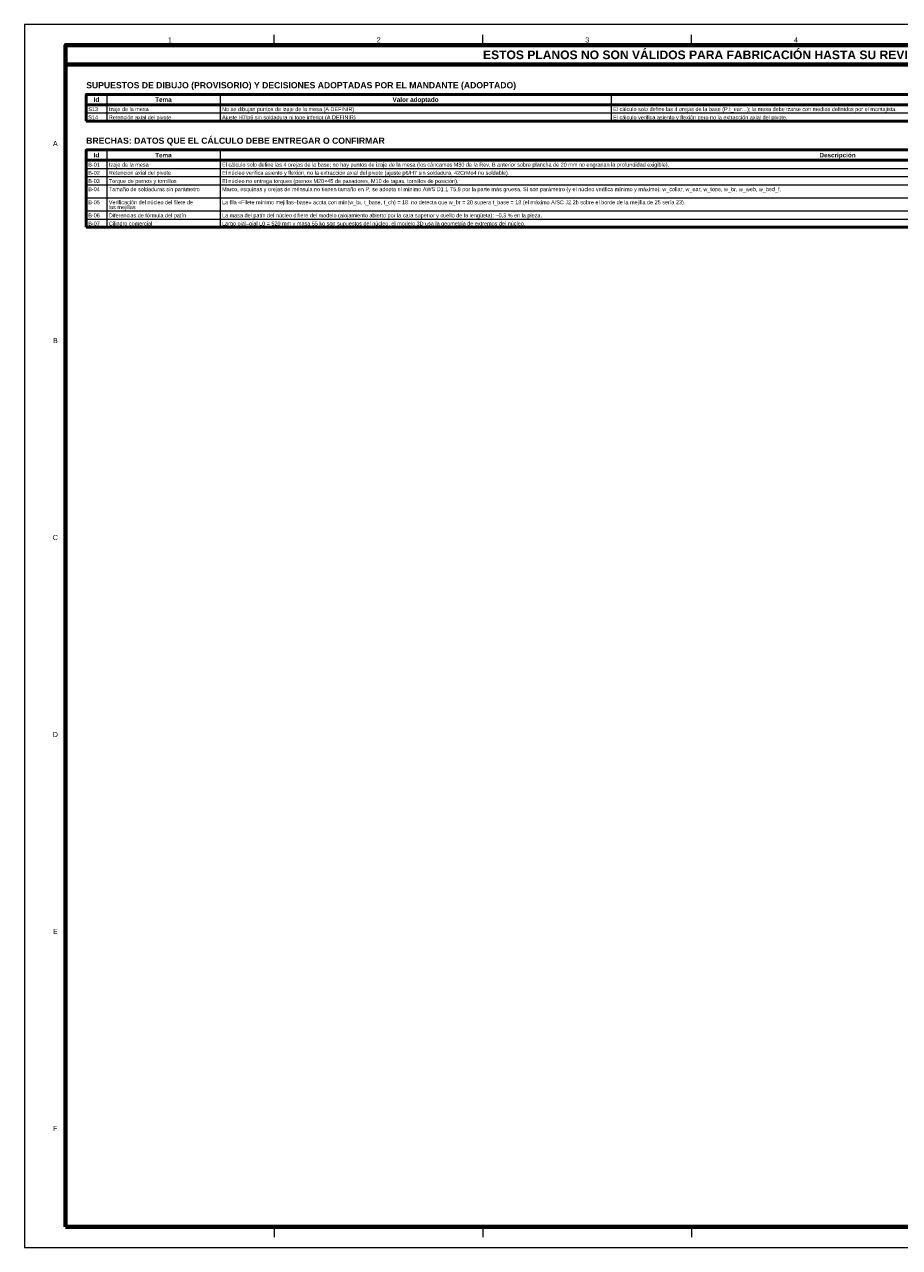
# Model space of a CAD drawing. Header units: millimetres. Extents: x 0 to 841, y 0 to 594.
# Tile 1 of 2: x 0 to 425, y 0 to 594. Entities that reach past the tile are written whole.
import ezdxf
from ezdxf.enums import TextEntityAlignment as Align

# ---------------------------------------------------------------- set-up
doc = ezdxf.new("R2010")
doc.units = ezdxf.units.MM
for name, color, linetype, lineweight in [('FINA', 7, 'CONTINUOUS', 18), ('MARCO', 7, 'CONTINUOUS', 70), ('TXT', 7, 'CONTINUOUS', 25), ('VIS', 7, 'CONTINUOUS', 50)]:
    doc.layers.add(name, color=color, linetype=linetype, lineweight=lineweight)
doc.styles.add('STD', font='LiberationSans-Regular.ttf')
doc.styles.add('STDB', font='LiberationSans-Bold.ttf')

msp = doc.modelspace()

# ---------------------------------------------------------------- linework, layer by layer
at = {"layer": 'FINA'}
for p, q in [((121.375, 584), (121.375, 589)), ((222.75, 584), (222.75, 589)), ((324.125, 584), (324.125, 589)), ((40, 560), (40, 547.05)), ((95, 560), (95, 547.05)), ((285, 560), (285, 547.05)), ((30, 555), (805, 555)), ((30, 551.025), (805, 551.025)), ((40, 533.05), (40, 495.475)), ((95, 533.05), (95, 495.475)), ((30, 528.05), (805, 528.05)), ((30, 524.075), (805, 524.075)), ((30, 520.1), (805, 520.1)), ((30, 516.125), (805, 516.125)), ((30, 509.775), (805, 509.775)), ((30, 503.425), (805, 503.425)), ((30, 499.45), (805, 499.45)), ((121.375, 10), (121.375, 5)), ((222.75, 10), (222.75, 5)), ((324.125, 10), (324.125, 5))]:
    msp.add_line(p, q, dxfattribs=at)
msp.add_lwpolyline([(0, 0), (841, 0), (841, 594), (0, 594)], close=True, dxfattribs=at)
at = {"layer": 'MARCO'}
for points in [[(20, 10), (831, 10), (831, 584), (20, 584)], [(20, 574.5), (831, 574.5), (831, 584), (20, 584)]]:
    msp.add_lwpolyline(points, close=True, dxfattribs=at)
at = {"layer": 'VIS'}
for p, q in [((30, 560), (30, 547.05)), ((30, 547.05), (805, 547.05)), ((30, 533.05), (30, 495.475)), ((30, 495.475), (805, 495.475))]:
    msp.add_line(p, q, dxfattribs=at)
for points in [[(30, 555), (805, 555), (805, 560), (30, 560)], [(30, 528.05), (805, 528.05), (805, 533.05), (30, 533.05)]]:
    msp.add_lwpolyline(points, close=True, dxfattribs=at)

# ---------------------------------------------------------------- texts
at = {"layer": 'TXT'}
for s, height, style, p in [('1', 2.5, 'STD', (70.6875, 586.5)), ('2', 2.5, 'STD', (172.0625, 586.5)), ('ESTOS PLANOS NO SON VÁLIDOS PARA FABRICACIÓN HASTA SU REVISIÓN Y APROBACIÓN POR UN INGENIERO CALCULISTA HABILITADO.', 4.2, 'STDB', (425.5, 579.25)), ('3', 2.5, 'STD', (273.4375, 586.5)), ('4', 2.5, 'STD', (374.8125, 586.5)), ('Id', 2.2, 'STDB', (35, 557.5)), ('Tema', 2.2, 'STDB', (67.5, 557.5)), ('Valor adoptado', 2.2, 'STDB', (190, 557.5)), ('A', 2.5, 'STD', (15, 536.1667)), ('Id', 2.2, 'STDB', (35, 530.55)), ('Tema', 2.2, 'STDB', (67.5, 530.55)), ('Descripción', 2.2, 'STDB', (395, 530.55)), ('B', 2.5, 'STD', (15, 440.5)), ('C', 2.5, 'STD', (15, 344.8333)), ('D', 2.5, 'STD', (15, 249.1667)), ('E', 2.5, 'STD', (15, 153.5)), ('F', 2.5, 'STD', (15, 57.8333))]:
    msp.add_text(s, height=height, dxfattribs=dict(at, style=style)).set_placement(p, align=Align.MIDDLE_CENTER)
at = {"layer": 'TXT', "style": 'STDB'}
for s, p in [('SUPUESTOS DE DIBUJO (PROVISORIO) Y DECISIONES ADOPTADAS POR EL MANDANTE (ADOPTADO)', (30, 566)), ('BRECHAS: DATOS QUE EL CÁLCULO DEBE ENTREGAR O CONFIRMAR', (30, 539.05))]:
    msp.add_text(s, height=3, dxfattribs=at).set_placement(p, align=Align.TOP_LEFT)
at = {"layer": 'TXT', "style": 'STD'}
for s, p in [('S13', (31, 552.86)), ('Izaje de la mesa', (41, 552.86)), ('No se dibujan puntos de izaje de la mesa (A DEFINIR)', (96, 552.86)), ('El cálculo solo define las 4 orejas de la base (P.t_ear…); la mesa debe izarse con medios definidos por el montajista.', (286, 552.86)), ('S14', (31, 548.885)), ('Retención axial del pivote', (41, 548.885)), ('Ajuste H7/p6 sin soldadura ni tope inferior (A DEFINIR)', (96, 548.885)), ('El cálculo verifica asiento y flexión pero no la extracción axial del pivote.', (286, 548.885)), ('B-01', (31, 525.91)), ('B-02', (31, 521.935)), ('Izaje de la mesa', (41, 525.91)), ('Retención axial del pivote', (41, 521.935)), ('El cálculo solo define las 4 orejas de la base; no hay puntos de izaje de la mesa (los cáncamos M30 de la Rev. B anterior sobre plancha de 20 mm no engranan la profundidad exigible).', (96, 525.91)), ('El núcleo verifica asiento y flexión, no la extracción axial del pivote (ajuste p6/H7 sin soldadura, 42CrMo4 no soldable).', (96, 521.935)), ('B-03', (31, 517.96)), ('Torque de pernos y tornillos', (41, 517.96)), ('El núcleo no entrega torques (pernos M20×45 de pasadores, M10 de tapas, tornillos de posición).', (96, 517.96)), ('B-04', (31, 513.985)), ('Tamaño de soldaduras sin parámetro', (41, 513.985)), ('Marco, esquinas y orejas de ménsula no tienen tamaño en P; se adopta el mínimo AWS D1.1 T5.8 por la parte más gruesa. Sí son parámetro (y el núcleo verifica mínimo y máximo): w_collar, w_ear, w_tope, w_br, w_web, w_bed_f.', (96, 513.985)), ('B-05', (31, 507.635)), ('Verificación del núcleo del filete de', (41, 507.635)), ('las mejillas', (41, 505.26)), ('La fila «Filete mínimo mejillas–base» acota con mín(w_br, t_base, t_ch) = 18: no detecta que w_br = 20 supera t_base = 18 (el máximo AISC J2.2b sobre el borde de la mejilla de 25 sería 23).', (96, 507.635)), ('B-06', (31, 501.285)), ('Diferencias de fórmula del patín', (41, 501.285)), ('La masa del patín del núcleo difiere del modelo (alojamiento abierto por la cara superior y cuello de la lengüeta): −0,3 % en la pieza.', (96, 501.285)), ('B-07', (31, 497.31)), ('Cilindro comercial', (41, 497.31)), ('Largo ojal–ojal L0 = 520 mm y masa 55 kg son supuestos del núcleo; el modelo 3D usa la geometría de extremos del núcleo.', (96, 497.31))]:
    msp.add_text(s, height=1.9, dxfattribs=at).set_placement(p, align=Align.MIDDLE_LEFT)

doc.saveas('drawing.dxf')
